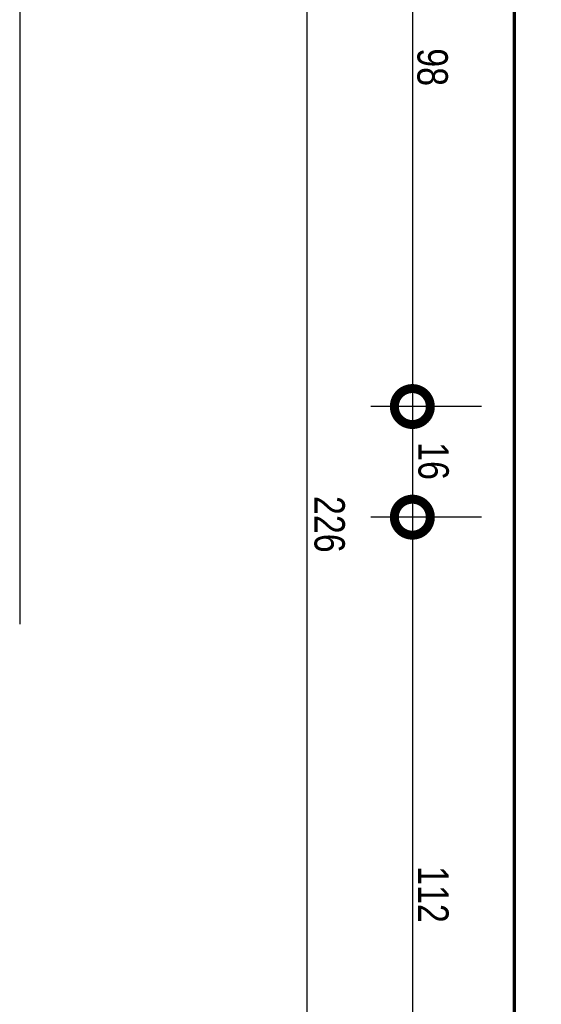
# Model space of a CAD drawing. Header units: millimetres. Extents: x -20654 to 2526, y -8238 to 977.
# Tile 75 of 219: x -10328.144 to -10327.39, y -4099.77 to -4098.345. Entities that reach past the tile are written whole.
import ezdxf

# ---------------------------------------------------------------- set-up
doc = ezdxf.new("R2010")
doc.units = ezdxf.units.MM
doc.linetypes.add('HIDDEN2', pattern=[0.47625, 0.3175, -0.15875])
doc.layers.add('01 CONTORNO_dwg', color=252, linetype='Continuous')
doc.layers.add('TQ-Conexões', color=7, linetype='Continuous')
doc.styles.add('Arial_4', font='arial.ttf', dxfattribs={"width": 0.8, "height": 0.07})

# ---------------------------------------------------------------- blocks, each defined once
blk = doc.blocks.new('_DotSmall')
at = {"color": 0, "linetype": 'ByBlock', "const_width": 0.5}
blk.add_lwpolyline([(-0.0625, 0, 1), (0.0625, 0, 1)], format="xyb", close=True, dxfattribs=at)
blk = doc.blocks.new('terreo')
at = {"layer": '01 CONTORNO_dwg', "lineweight": 70}
blk.add_line((-16937.2, -105.1), (-16937.2, -8945.1), dxfattribs=at)

msp = doc.modelspace()

# ---------------------------------------------------------------- linework, layer by layer
at = {"ltscale": 2}
for p, q in [((-10327.576, -4097.9085), (-10327.576, -4100.2237)), ((-10327.476, -4098.905), (-10327.636, -4098.905)), ((-10327.476, -4099.065), (-10327.636, -4099.065))]:
    msp.add_line(p, q, dxfattribs=at)
msp.add_line((-10327.7283, -4100.1885), (-10327.7283, -4097.942))
at = {"layer": 'TQ-Conexões', "color": 244, "linetype": 'HIDDEN2', "ltscale": 8, "true_color": 0x991b1e}
msp.add_lwpolyline([(-10328.1438, -4102.0173), (-10324.0922, -4102.0173), (-10324.0922, -4096.6798), (-10328.1438, -4096.6798), (-10328.1438, -4102.0173)], dxfattribs=at)

# ---------------------------------------------------------------- block references
at = {"ltscale": 2, "xscale": 0.104, "yscale": 0.104, "zscale": 0.104, "rotation": 270}
for p in [(-10327.576, -4098.905), (-10327.576, -4099.065)]:
    msp.add_blockref('_DotSmall', p, dxfattribs=at)
at = {"layer": '01 CONTORNO_dwg', "xscale": 0.001, "yscale": 0.001, "zscale": 0.001}
msp.add_blockref('terreo', (-10310.4917, -4096.6399), dxfattribs=at)

# ---------------------------------------------------------------- next in the draw order: texts
at = {"char_height": 0.044, "attachment_point": 5, "rotation": 270, "style": 'Arial_4', "bg_fill": 3, "box_fill_scale": 1.1, "bg_fill_color": 256, "bg_fill_true_color": 13158600, "bg_fill_transparency": 0}
for s, insert in [('\\A1;98', (-10327.547, -4098.4141)), ('\\A1;16', (-10327.5456, -4098.9838)), ('\\A1;226', (-10327.6959, -4099.0753)), ('\\A1;112', (-10327.5456, -4099.6107))]:
    msp.add_mtext(s, dxfattribs=dict(at, insert=insert))

doc.saveas('drawing.dxf')
